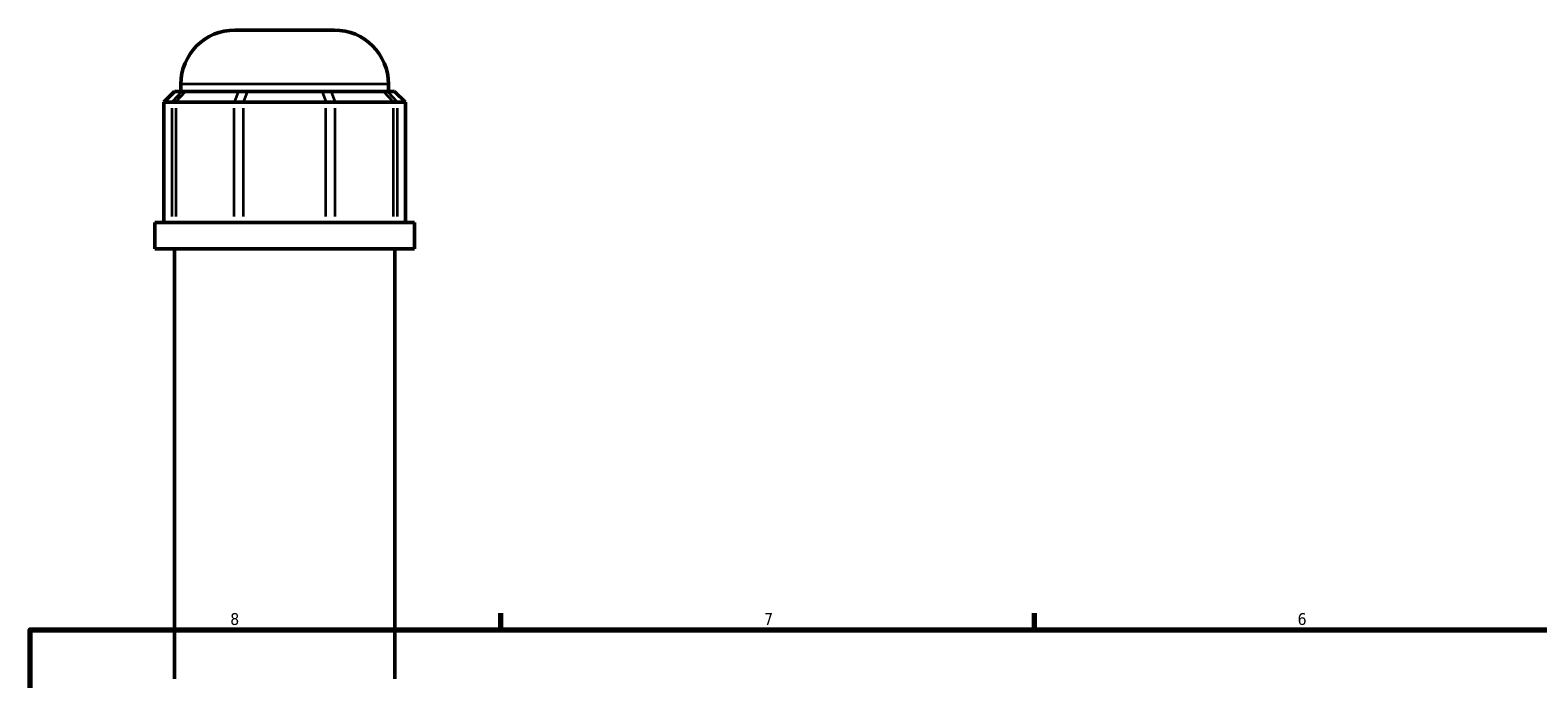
# Model space of a CAD drawing. Header units: inches. Extents: x -0.9 to 49.3, y -1.4 to 48.
# Tile 4 of 8: x 0.5 to 12.5, y 20.6 to 25.8. Entities that reach past the tile are written whole.
import ezdxf

# ---------------------------------------------------------------- set-up
doc = ezdxf.new("R2010")
doc.units = ezdxf.units.IN
doc.header["$MEASUREMENT"] = 0
for name, color, linetype, lineweight in [('Border (ANSI)', 7, 'Continuous', 70), ('Visible (ANSI)', 7, 'Continuous', 50), ('Visible Narrow (ANSI)', 7, 'Continuous', 35)]:
    doc.layers.add(name, color=color, linetype=linetype, lineweight=lineweight)
doc.styles.add('Note Text (ANSI)', font='tahoma.ttf')

# ---------------------------------------------------------------- blocks, each defined once
blk = doc.blocks.new('Borders Default Border')
at = {"layer": 'Border (ANSI)'}
for p, q in [((4.25, 21), (4.25, 21.134)), ((8.5, 21), (8.5, 21.134))]:
    blk.add_line(p, q, dxfattribs=at)
at = {"layer": 'Border (ANSI)', "flags": 128}
blk.add_lwpolyline([(0.5, 1), (0.5, 21), (33.5, 21), (33.5, 1), (0.5, 1)], dxfattribs=at)
at = {"layer": 'Border (ANSI)', "color": 5, "true_color": 0x0000ff, "char_height": 0.0945, "attachment_point": 7, "style": 'Note Text (ANSI)'}
for s, insert in [('8', (2.094, 21.038)), ('7', (6.346, 21.04)), ('6', (10.595, 21.038))]:
    blk.add_mtext(s, dxfattribs=dict(at, insert=insert))

msp = doc.modelspace()

# ---------------------------------------------------------------- linework, layer by layer
at = {"layer": 'Visible (ANSI)'}
for p, q in [((2.131, 25.78), (2.923, 25.78)), ((1.7, 25.292), (1.7, 25.35)), ((3.353, 25.292), (3.353, 25.35)), ((1.651, 25.292), (1.565, 25.206)), ((1.651, 25.292), (1.71, 25.292)), ((1.739, 25.292), (1.71, 25.292)), ((1.739, 25.292), (2.159, 25.292)), ((2.23, 25.292), (2.159, 25.292)), ((2.23, 25.292), (2.823, 25.292)), ((2.895, 25.292), (2.823, 25.292)), ((2.895, 25.292), (3.314, 25.292)), ((3.344, 25.292), (3.314, 25.292)), ((3.344, 25.292), (3.403, 25.292)), ((3.403, 25.292), (3.489, 25.206)), ((1.63, 25.206), (1.565, 25.206)), ((1.565, 25.206), (1.565, 24.247)), ((1.63, 25.206), (1.66, 25.206)), ((2.126, 25.206), (1.66, 25.206)), ((2.126, 25.206), (2.197, 25.206)), ((2.856, 25.206), (2.197, 25.206)), ((2.856, 25.206), (2.928, 25.206)), ((3.394, 25.206), (2.928, 25.206)), ((3.394, 25.206), (3.424, 25.206)), ((3.489, 25.206), (3.424, 25.206)), ((3.489, 25.206), (3.489, 24.247)), ((3.56, 24.247), (1.494, 24.247)), ((1.494, 24.038), (1.494, 24.247)), ((3.56, 24.038), (3.56, 24.247)), ((3.56, 24.038), (1.494, 24.038)), ((1.649, 20.61), (1.649, 24.038)), ((3.405, 20.61), (3.405, 24.038))]:
    msp.add_line(p, q, dxfattribs=at)
for centre, start, end in [((2.131, 25.35), 90, 180), ((2.923, 25.35), 0, 90)]:
    msp.add_arc(centre, 0.431, start, end, dxfattribs=at)
at = {"layer": 'Visible Narrow (ANSI)'}
for p, q in [((3.343, 25.35), (1.71, 25.35)), ((1.706, 25.288), (1.634, 25.211)), ((1.664, 25.211), (1.735, 25.288)), ((2.157, 25.288), (2.127, 25.211)), ((2.229, 25.288), (2.199, 25.211)), ((2.825, 25.288), (2.855, 25.211)), ((2.897, 25.288), (2.926, 25.211)), ((3.318, 25.288), (3.39, 25.211)), ((3.348, 25.288), (3.42, 25.211)), ((1.63, 24.295), (1.63, 25.158)), ((1.66, 25.158), (1.66, 24.295)), ((2.126, 24.295), (2.126, 25.158)), ((2.197, 25.158), (2.197, 24.295)), ((2.856, 24.295), (2.856, 25.158)), ((2.928, 25.158), (2.928, 24.295)), ((3.394, 24.295), (3.394, 25.158)), ((3.424, 25.158), (3.424, 24.295))]:
    msp.add_line(p, q, dxfattribs=at)

# ---------------------------------------------------------------- block references
msp.add_blockref('Borders Default Border', (0, 0))

doc.saveas('drawing.dxf')
